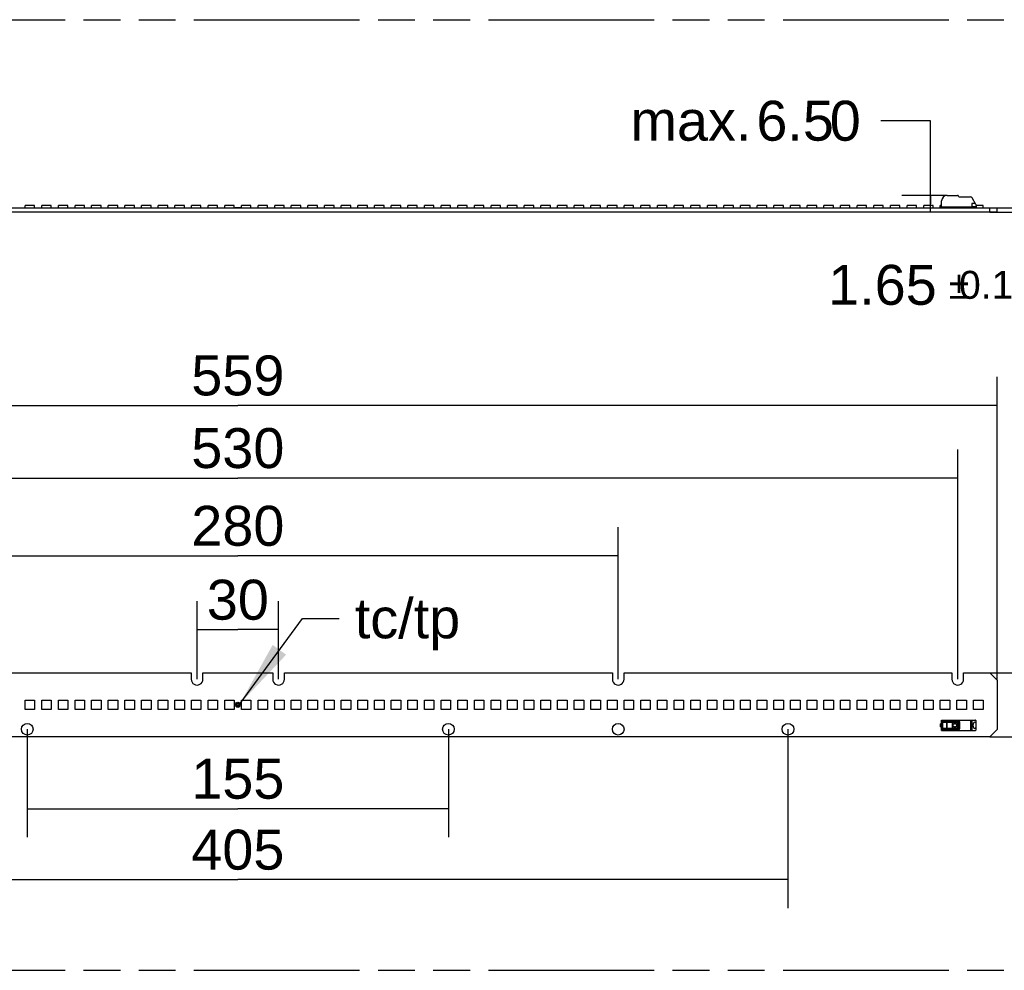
# Model space of a CAD drawing. Header units: millimetres. Extents: x 0 to 210, y 0 to 297.
# Tile 4 of 8: x 87 to 139, y 133 to 183. Entities that reach past the tile are written whole.
import ezdxf
from ezdxf.enums import TextEntityAlignment as Align

# ---------------------------------------------------------------- set-up
doc = ezdxf.new("R2010")
doc.units = ezdxf.units.MM
doc.header["$LTSCALE"] = 19.36
doc.linetypes.add('PHANTOM', pattern=[0.8, 0.45, -0.05, 0.1, -0.05, 0.1, -0.05])
doc.layers.get('0').update_dxf_attribs({"linetype": 'CONTINUOUS'})
for name, color, linetype in [('DEFAULT_3', 7, 'PHANTOM'), ('Z_DIM_2D', 7, 'CONTINUOUS'), ('Z_NOTICE', 7, 'CONTINUOUS')]:
    doc.layers.add(name, color=color, linetype=linetype)
doc.styles.get("Standard").update_dxf_attribs({"font": 'txt', "width": 0.7})
doc.styles.add('TEXTSTYLE_3', font='helveticaneueltw1g-ltcn.otf')
doc.styles.add('TEXTSTYLE_4', font='gdt', dxfattribs={"width": 0.7})
doc.dimstyles.new('DIMSTYLE_1', dxfattribs={"dimtxt": 2.1, "dimasz": 3.5, "dimexe": 1.5, "dimexo": 0, "dimgap": 0.525, "dimtad": 1, "dimdec": 3, "dimlfac": 7.000007, "dimdsep": 46, "dimtxsty": 'TEXTSTYLE_3', "dimblk": '_FILLED', "dimblk1": '_FILLED', "dimblk2": '_FILLED', "dimcen": 0.09, "dimclrt": 5, "dimadec": 0, "dimazin": 0, "dimtp": 0.2, "dimtm": 0.2, "dimtfac": 1, "dimtdec": 3, "dimtofl": 0, "dimtmove": 0, "dimatfit": 3, "dimldrblk": '_FILLED', "dimfxl": 0, "dimtolj": 1, "dimarcsym": 0})
doc.dimstyles.new('DIMSTYLE_2', dxfattribs={"dimtxt": 2.1, "dimasz": 3.5, "dimexe": 1.5, "dimexo": 0, "dimgap": 0.525, "dimtad": 1, "dimdec": 3, "dimlfac": 7.000007, "dimdsep": 46, "dimtxsty": 'TEXTSTYLE_3', "dimblk": '_FILLED', "dimblk1": '_FILLED', "dimblk2": '_FILLED', "dimcen": 0.09, "dimclrt": 5, "dimadec": 0, "dimazin": 0, "dimtp": 0.5, "dimtm": 0.5, "dimtfac": 1, "dimtdec": 3, "dimtofl": 0, "dimtmove": 0, "dimatfit": 3, "dimldrblk": '_FILLED', "dimfxl": 0, "dimtolj": 1, "dimarcsym": 0})
doc.dimstyles.new('DIMSTYLE_3', dxfattribs={"dimtxt": 2.1, "dimasz": 3.5, "dimexe": 1.5, "dimexo": 0, "dimgap": 0.525, "dimtad": 1, "dimdec": 3, "dimlfac": 7.000007, "dimdsep": 46, "dimtxsty": 'TEXTSTYLE_3', "dimblk": '_FILLED', "dimblk1": '_FILLED', "dimblk2": '_FILLED', "dimcen": 0.09, "dimclrt": 5, "dimadec": 0, "dimazin": 0, "dimtp": 0.8, "dimtm": 0.8, "dimtfac": 1, "dimtdec": 3, "dimtofl": 0, "dimtmove": 0, "dimatfit": 3, "dimldrblk": '_FILLED', "dimfxl": 0, "dimtolj": 1, "dimarcsym": 0})
doc.dimstyles.new('DIMSTYLE_5', dxfattribs={"dimtxt": 2.1, "dimasz": 3.5, "dimexe": 1.5, "dimexo": 0, "dimgap": 1.05, "dimtad": 1, "dimdec": 3, "dimlfac": 7.000007, "dimdsep": 46, "dimtxsty": 'TEXTSTYLE_3', "dimblk": '_FILLED', "dimblk1": '_FILLED', "dimblk2": '_FILLED', "dimcen": 0.09, "dimclrt": 5, "dimadec": 0, "dimazin": 0, "dimtp": 0.2, "dimtm": 0.2, "dimtfac": 1, "dimtdec": 3, "dimtofl": 0, "dimtmove": 0, "dimatfit": 3, "dimldrblk": '_FILLED', "dimfxl": 0, "dimtolj": 1, "dimarcsym": 0})
doc.dimstyles.new('DIMSTYLE_6', dxfattribs={"dimtxt": 2.1, "dimasz": 3.5, "dimexe": 1.5, "dimexo": 0, "dimgap": 1.05, "dimtad": 1, "dimdec": 3, "dimlfac": 7.000007, "dimdsep": 46, "dimtxsty": 'TEXTSTYLE_3', "dimblk": '_FILLED', "dimblk1": '_FILLED', "dimblk2": '_FILLED', "dimcen": 0.09, "dimclrt": 5, "dimadec": 0, "dimazin": 0, "dimtol": 1, "dimtp": 0.15, "dimtm": 0.15, "dimtfac": 1, "dimtdec": 3, "dimtofl": 0, "dimtmove": 0, "dimatfit": 3, "dimldrblk": '_FILLED', "dimfxl": 0, "dimtolj": 1, "dimarcsym": 0})
doc.dimstyles.get("Standard").update_dxf_attribs({"dimtxt": 3.5, "dimasz": 3.5, "dimexe": 1.5, "dimexo": 0, "dimtad": 1, "dimdec": 3, "dimdsep": 46, "dimtxsty": 'Standard', "dimblk": '_FILLED', "dimblk1": '_FILLED', "dimblk2": '_FILLED', "dimcen": 0.09, "dimclrt": 5, "dimadec": 0, "dimazin": 0, "dimtol": 1, "dimtp": 0.001, "dimtm": 0.001, "dimtfac": 1, "dimtdec": 3, "dimtofl": 0, "dimtmove": 0, "dimatfit": 3, "dimldrblk": '_FILLED', "dimfxl": 0, "dimtolj": 1, "dimarcsym": 0})

# ---------------------------------------------------------------- blocks, each defined once
blk = doc.blocks.new('*D2')
at = {"layer": 'Z_DIM_2D', "color": 2, "linetype": 'Continuous'}
for p, q in [((96.756, 147.988), (96.756, 152.098)), ((101.042, 147.988), (101.042, 152.098)), ((96.756, 150.598), (98.899, 150.598)), ((101.042, 150.598), (98.899, 150.598))]:
    blk.add_line(p, q, dxfattribs=at)
at = {"layer": 'Z_DIM_2D', "color": 5, "linetype": 'Continuous', "style": 'TEXTSTYLE_3'}
blk.add_text('30', height=2.1, dxfattribs=at).set_placement((98.899, 151.123), align=Align.CENTER)
blk = doc.blocks.new('_FILLED')
at = {"color": 0, "linetype": 'ByBlock'}
blk.add_solid([(0, 0), (-1, 0.125), (-1, -0.125)], dxfattribs=at)
blk = doc.blocks.new('_NONE')
blk = doc.blocks.new('*D3')
at = {"layer": 'Z_DIM_2D', "color": 2, "linetype": 'Continuous'}
for p, q in [((78.899, 147.988), (78.899, 155.985)), ((118.899, 147.988), (118.899, 155.985)), ((78.899, 154.485), (98.899, 154.485)), ((118.899, 154.485), (98.899, 154.485))]:
    blk.add_line(p, q, dxfattribs=at)
at = {"layer": 'Z_DIM_2D', "color": 5, "linetype": 'Continuous', "style": 'TEXTSTYLE_3'}
blk.add_text('280', height=2.1, dxfattribs=at).set_placement((98.899, 155.01), align=Align.CENTER)
blk = doc.blocks.new('*D4')
at = {"layer": 'Z_DIM_2D', "color": 2, "linetype": 'Continuous'}
for p, q in [((61.042, 147.988), (61.042, 160.072)), ((136.756, 147.988), (136.756, 160.072)), ((61.042, 158.572), (98.899, 158.572)), ((136.756, 158.572), (98.899, 158.572))]:
    blk.add_line(p, q, dxfattribs=at)
at = {"layer": 'Z_DIM_2D', "color": 5, "linetype": 'Continuous', "style": 'TEXTSTYLE_3'}
blk.add_text('530', height=2.1, dxfattribs=at).set_placement((98.899, 159.097), align=Align.CENTER)
blk = doc.blocks.new('*D5')
at = {"layer": 'Z_DIM_2D', "color": 2, "linetype": 'Continuous'}
for p, q in [((58.97, 147.948), (58.97, 163.893)), ((138.827, 147.948), (138.827, 163.893)), ((58.97, 162.393), (98.899, 162.393)), ((138.827, 162.393), (98.899, 162.393))]:
    blk.add_line(p, q, dxfattribs=at)
at = {"layer": 'Z_DIM_2D', "color": 5, "linetype": 'Continuous', "style": 'TEXTSTYLE_3'}
blk.add_text('559', height=2.1, dxfattribs=at).set_placement((98.899, 162.918), align=Align.CENTER)
blk = doc.blocks.new('*D9')
at = {"layer": 'Z_DIM_2D', "color": 2, "linetype": 'Continuous'}
for p, q in [((87.827, 145.36), (87.827, 139.68)), ((109.97, 145.36), (109.97, 139.68)), ((87.827, 141.18), (98.899, 141.18)), ((109.97, 141.18), (98.899, 141.18))]:
    blk.add_line(p, q, dxfattribs=at)
at = {"layer": 'Z_DIM_2D', "color": 5, "linetype": 'Continuous', "style": 'TEXTSTYLE_3'}
blk.add_text('155', height=2.1, dxfattribs=at).set_placement((98.899, 141.705), align=Align.CENTER)
blk = doc.blocks.new('*D10')
at = {"layer": 'Z_DIM_2D', "color": 2, "linetype": 'Continuous'}
for p, q in [((69.97, 145.36), (69.97, 135.951)), ((127.827, 145.36), (127.827, 135.951)), ((69.97, 137.451), (98.899, 137.451)), ((127.827, 137.451), (98.899, 137.451))]:
    blk.add_line(p, q, dxfattribs=at)
at = {"layer": 'Z_DIM_2D', "color": 5, "linetype": 'Continuous', "style": 'TEXTSTYLE_3'}
blk.add_text('405', height=2.1, dxfattribs=at).set_placement((98.899, 137.976), align=Align.CENTER)
blk = doc.blocks.new('*D11')
at = {"layer": 'Z_DIM_2D', "color": 2, "linetype": 'Continuous'}
for p, q in [((143.489, 146.646), (143.489, 154.703)), ((138.444, 148.331), (144.989, 148.331)), ((143.489, 148.331), (143.489, 146.646)), ((143.489, 144.96), (143.489, 146.646)), ((138.443, 144.96), (144.989, 144.96))]:
    blk.add_line(p, q, dxfattribs=at)
at = {"layer": 'Z_DIM_2D', "color": 5, "linetype": 'Continuous', "style": 'TEXTSTYLE_3'}
blk.add_text('23.6', height=2.1, rotation=90, dxfattribs=at).set_placement((142.964, 149.766))
blk = doc.blocks.new('*D12')
at = {"layer": 'Z_DIM_2D', "color": 2, "linetype": 'Continuous'}
for p, q in [((135.322, 177.366), (132.704, 177.366)), ((135.322, 172.995), (135.322, 177.366)), ((136.192, 173.434), (133.822, 173.434)), ((135.322, 173.434), (135.322, 172.995)), ((135.322, 172.555), (135.322, 172.995))]:
    blk.add_line(p, q, dxfattribs=at)
at = {"layer": 'Z_DIM_2D', "color": 5, "linetype": 'Continuous', "style": 'TEXTSTYLE_3'}
for s, p in [('6.5', (130.243, 176.316)), ('0', (131.654, 176.316)), ('max. ', (126.717, 176.316))]:
    blk.add_text(s, height=2.1, dxfattribs=at).set_placement(p, align=Align.RIGHT)
blk = doc.blocks.new('*D13')
at = {"layer": 'Z_DIM_2D', "color": 2, "linetype": 'Continuous'}
for p, q in [((138.443, 172.791), (144.809, 172.791)), ((138.443, 172.555), (144.809, 172.555)), ((143.309, 172.791), (143.309, 172.673)), ((143.309, 172.555), (143.309, 172.673)), ((143.309, 172.673), (143.309, 168.734)), ((143.309, 168.734), (141.868, 168.734))]:
    blk.add_line(p, q, dxfattribs=at)
at = {"layer": 'Z_DIM_2D', "color": 5, "linetype": 'Continuous'}
for s, height, style, p in [('1.65', 2.1, 'TEXTSTYLE_3', (135.648, 167.684)), ('`', 1.47, 'TEXTSTYLE_4', (137.363, 167.999)), ('0.15', 1.47, 'TEXTSTYLE_3', (140.818, 167.999))]:
    blk.add_text(s, height=height, dxfattribs=dict(at, style=style)).set_placement(p, align=Align.RIGHT)

msp = doc.modelspace()

# ---------------------------------------------------------------- linework, layer by layer
at = {"color": 7, "linetype": 'Continuous'}
for p, q in [((135.90581, 172.81283), (135.90581, 173.14854)), ((136.19152, 173.43425), (136.73349, 173.43425)), ((136.81184, 173.36997), (136.79535, 173.39854)), ((136.83659, 173.35568), (137.42009, 173.35568)), ((137.68283, 173.00774), (137.49152, 173.00774)), ((137.49152, 173.00774), (137.49152, 172.81283)), ((137.70574, 172.96807), (137.51288, 173.30211)), ((58.97017, 172.79111), (138.82723, 172.79111)), ((138.82723, 172.5554), (58.97017, 172.5554)), ((87.71193, 172.79111), (87.71193, 172.90568)), ((88.21193, 172.90568), (87.71193, 172.90568)), ((88.21193, 172.79111), (88.21193, 172.90568)), ((88.58693, 172.79111), (88.58693, 172.90568)), ((89.08693, 172.90568), (88.58693, 172.90568)), ((89.08693, 172.79111), (89.08693, 172.90568)), ((89.46192, 172.79111), (89.46192, 172.90568)), ((89.96192, 172.90568), (89.46192, 172.90568)), ((89.96192, 172.79111), (89.96192, 172.90568)), ((90.33692, 172.79111), (90.33692, 172.90568)), ((90.83692, 172.90568), (90.33692, 172.90568)), ((90.83692, 172.79111), (90.83692, 172.90568)), ((91.21192, 172.79111), (91.21192, 172.90568)), ((91.71192, 172.90568), (91.21192, 172.90568)), ((91.71192, 172.79111), (91.71192, 172.90568)), ((92.08692, 172.79111), (92.08692, 172.90568)), ((92.58692, 172.90568), (92.08692, 172.90568)), ((92.58692, 172.79111), (92.58692, 172.90568)), ((92.96192, 172.79111), (92.96192, 172.90568)), ((93.46192, 172.90568), (92.96192, 172.90568)), ((93.46192, 172.79111), (93.46192, 172.90568)), ((93.83692, 172.79111), (93.83692, 172.90568)), ((94.33692, 172.90568), (93.83692, 172.90568)), ((94.33692, 172.79111), (94.33692, 172.90568)), ((94.71192, 172.79111), (94.71192, 172.90568)), ((95.21192, 172.90568), (94.71192, 172.90568)), ((95.21192, 172.79111), (95.21192, 172.90568)), ((95.58692, 172.79111), (95.58692, 172.90568)), ((96.08692, 172.90568), (95.58692, 172.90568)), ((96.08692, 172.79111), (96.08692, 172.90568)), ((96.46192, 172.79111), (96.46192, 172.90568)), ((96.96192, 172.90568), (96.46192, 172.90568)), ((96.96192, 172.79111), (96.96192, 172.90568)), ((97.33692, 172.79111), (97.33692, 172.90568)), ((97.83692, 172.90568), (97.33692, 172.90568)), ((97.83692, 172.79111), (97.83692, 172.90568)), ((98.21192, 172.79111), (98.21192, 172.90568)), ((98.71192, 172.90568), (98.21192, 172.90568)), ((98.71192, 172.79111), (98.71192, 172.90568)), ((98.76299, 172.79111), (98.76299, 172.79826)), ((98.76299, 172.79826), (99.03442, 172.79826)), ((99.03442, 172.79111), (99.03442, 172.79826)), ((99.08692, 172.79111), (99.08692, 172.90568)), ((99.58691, 172.90568), (99.08692, 172.90568)), ((99.58691, 172.79111), (99.58691, 172.90568)), ((100.46191, 172.90568), (99.96191, 172.90568)), ((99.96191, 172.79111), (99.96191, 172.90568)), ((100.46191, 172.79111), (100.46191, 172.90568)), ((101.33691, 172.90568), (100.83691, 172.90568)), ((100.83691, 172.79111), (100.83691, 172.90568)), ((101.33691, 172.79111), (101.33691, 172.90568)), ((102.21191, 172.90568), (101.71191, 172.90568)), ((101.71191, 172.79111), (101.71191, 172.90568)), ((102.21191, 172.79111), (102.21191, 172.90568)), ((103.08691, 172.90568), (102.58691, 172.90568)), ((102.58691, 172.79111), (102.58691, 172.90568)), ((103.08691, 172.79111), (103.08691, 172.90568)), ((103.96191, 172.90568), (103.46191, 172.90568)), ((103.46191, 172.79111), (103.46191, 172.90568)), ((103.96191, 172.79111), (103.96191, 172.90568)), ((104.83691, 172.90568), (104.33691, 172.90568)), ((104.33691, 172.79111), (104.33691, 172.90568)), ((104.83691, 172.79111), (104.83691, 172.90568)), ((105.71191, 172.90568), (105.21191, 172.90568)), ((105.21191, 172.79111), (105.21191, 172.90568)), ((105.71191, 172.79111), (105.71191, 172.90568)), ((106.58691, 172.90568), (106.08691, 172.90568)), ((106.08691, 172.79111), (106.08691, 172.90568)), ((106.58691, 172.79111), (106.58691, 172.90568)), ((107.46191, 172.90568), (106.96191, 172.90568)), ((106.96191, 172.79111), (106.96191, 172.90568)), ((107.46191, 172.79111), (107.46191, 172.90568)), ((108.33691, 172.90568), (107.83691, 172.90568)), ((107.83691, 172.79111), (107.83691, 172.90568)), ((108.33691, 172.79111), (108.33691, 172.90568)), ((109.21191, 172.90568), (108.71191, 172.90568)), ((108.71191, 172.79111), (108.71191, 172.90568)), ((109.21191, 172.79111), (109.21191, 172.90568)), ((110.0869, 172.90568), (109.5869, 172.90568)), ((109.5869, 172.79111), (109.5869, 172.90568)), ((110.0869, 172.79111), (110.0869, 172.90568)), ((110.9619, 172.90568), (110.4619, 172.90568)), ((110.4619, 172.79111), (110.4619, 172.90568)), ((110.9619, 172.79111), (110.9619, 172.90568)), ((111.8369, 172.90568), (111.3369, 172.90568)), ((111.3369, 172.79111), (111.3369, 172.90568)), ((111.8369, 172.79111), (111.8369, 172.90568)), ((112.7119, 172.90568), (112.2119, 172.90568)), ((112.2119, 172.79111), (112.2119, 172.90568)), ((112.7119, 172.79111), (112.7119, 172.90568)), ((113.5869, 172.90568), (113.0869, 172.90568)), ((113.0869, 172.79111), (113.0869, 172.90568)), ((113.5869, 172.79111), (113.5869, 172.90568)), ((114.4619, 172.90568), (113.9619, 172.90568)), ((113.9619, 172.79111), (113.9619, 172.90568)), ((114.4619, 172.79111), (114.4619, 172.90568)), ((115.3369, 172.90568), (114.8369, 172.90568)), ((114.8369, 172.79111), (114.8369, 172.90568)), ((115.3369, 172.79111), (115.3369, 172.90568)), ((116.2119, 172.90568), (115.7119, 172.90568)), ((115.7119, 172.79111), (115.7119, 172.90568)), ((116.2119, 172.79111), (116.2119, 172.90568)), ((117.0869, 172.90568), (116.5869, 172.90568)), ((116.5869, 172.79111), (116.5869, 172.90568)), ((117.0869, 172.79111), (117.0869, 172.90568)), ((117.9619, 172.90568), (117.4619, 172.90568)), ((117.4619, 172.79111), (117.4619, 172.90568)), ((117.9619, 172.79111), (117.9619, 172.90568)), ((118.8369, 172.90568), (118.3369, 172.90568)), ((118.3369, 172.79111), (118.3369, 172.90568)), ((118.8369, 172.79111), (118.8369, 172.90568)), ((119.71189, 172.90568), (119.2119, 172.90568)), ((119.2119, 172.79111), (119.2119, 172.90568)), ((119.71189, 172.79111), (119.71189, 172.90568)), ((120.58689, 172.90568), (120.08689, 172.90568)), ((120.08689, 172.79111), (120.08689, 172.90568)), ((120.58689, 172.79111), (120.58689, 172.90568)), ((121.46189, 172.90568), (120.96189, 172.90568)), ((120.96189, 172.79111), (120.96189, 172.90568)), ((121.46189, 172.79111), (121.46189, 172.90568)), ((122.33689, 172.90568), (121.83689, 172.90568)), ((121.83689, 172.79111), (121.83689, 172.90568)), ((122.33689, 172.79111), (122.33689, 172.90568)), ((123.21189, 172.90568), (122.71189, 172.90568)), ((122.71189, 172.79111), (122.71189, 172.90568)), ((123.21189, 172.79111), (123.21189, 172.90568)), ((124.08689, 172.90568), (123.58689, 172.90568)), ((123.58689, 172.79111), (123.58689, 172.90568)), ((124.08689, 172.79111), (124.08689, 172.90568)), ((124.96189, 172.90568), (124.46189, 172.90568)), ((124.46189, 172.79111), (124.46189, 172.90568)), ((124.96189, 172.79111), (124.96189, 172.90568)), ((125.83689, 172.90568), (125.33689, 172.90568)), ((125.33689, 172.79111), (125.33689, 172.90568)), ((125.83689, 172.79111), (125.83689, 172.90568)), ((126.71189, 172.90568), (126.21189, 172.90568)), ((126.21189, 172.79111), (126.21189, 172.90568)), ((126.71189, 172.79111), (126.71189, 172.90568)), ((127.58689, 172.90568), (127.08689, 172.90568)), ((127.08689, 172.79111), (127.08689, 172.90568)), ((127.58689, 172.79111), (127.58689, 172.90568)), ((128.46189, 172.90568), (127.96189, 172.90568)), ((127.96189, 172.79111), (127.96189, 172.90568)), ((128.46189, 172.79111), (128.46189, 172.90568)), ((129.33688, 172.90568), (128.83689, 172.90568)), ((128.83689, 172.79111), (128.83689, 172.90568)), ((129.33688, 172.79111), (129.33688, 172.90568)), ((130.21188, 172.90568), (129.71188, 172.90568)), ((129.71188, 172.79111), (129.71188, 172.90568)), ((130.21188, 172.79111), (130.21188, 172.90568)), ((131.08688, 172.90568), (130.58688, 172.90568)), ((130.58688, 172.79111), (130.58688, 172.90568)), ((131.08688, 172.79111), (131.08688, 172.90568)), ((131.96188, 172.90568), (131.46188, 172.90568)), ((131.46188, 172.79111), (131.46188, 172.90568)), ((131.96188, 172.79111), (131.96188, 172.90568)), ((132.83688, 172.90568), (132.33688, 172.90568)), ((132.33688, 172.79111), (132.33688, 172.90568)), ((132.83688, 172.79111), (132.83688, 172.90568)), ((133.71188, 172.90568), (133.21188, 172.90568)), ((133.21188, 172.79111), (133.21188, 172.90568)), ((133.71188, 172.79111), (133.71188, 172.90568)), ((134.58688, 172.90568), (134.08688, 172.90568)), ((134.08688, 172.79111), (134.08688, 172.90568)), ((134.58688, 172.79111), (134.58688, 172.90568)), ((135.46188, 172.90568), (134.96188, 172.90568)), ((134.96188, 172.79111), (134.96188, 172.90568)), ((135.46188, 172.79111), (135.46188, 172.90568)), ((135.90581, 172.90568), (135.83688, 172.90568)), ((135.83688, 172.79111), (135.83688, 172.90568)), ((135.84866, 172.83426), (135.90581, 172.83426)), ((135.84866, 172.81283), (135.84866, 172.83426)), ((135.84866, 172.81283), (135.87038, 172.79111)), ((137.49152, 172.81283), (135.90581, 172.81283)), ((136.33688, 172.79111), (136.33688, 172.81283)), ((136.71188, 172.79111), (136.71188, 172.81283)), ((137.10271, 172.81283), (137.13144, 172.79943)), ((137.49152, 172.84854), (137.72009, 172.84854)), ((137.49152, 172.83426), (137.72009, 172.83426)), ((137.58688, 172.83426), (137.58688, 172.84854)), ((137.69838, 172.79111), (137.72009, 172.81283)), ((137.72009, 172.9145), (137.72009, 172.84854)), ((138.08688, 172.90568), (137.72009, 172.90568)), ((137.72009, 172.83426), (137.72009, 172.81283)), ((138.08688, 172.79111), (138.08688, 172.90568)), ((138.44327, 172.5554), (138.44327, 172.79111)), ((138.82723, 172.5554), (138.82723, 172.79111)), ((79.20586, 148.33124), (96.4487, 148.33124)), ((96.4487, 148.33124), (96.4487, 147.98839)), ((97.06299, 147.98839), (97.06299, 148.33124)), ((97.06299, 148.33124), (100.73441, 148.33124)), ((100.73441, 148.33124), (100.73441, 147.98839)), ((101.3487, 147.98839), (101.3487, 148.33124)), ((101.3487, 148.33124), (118.59154, 148.33124)), ((118.59154, 148.33124), (118.59154, 147.98839)), ((119.20582, 148.33124), (136.44866, 148.33124)), ((119.20582, 147.98839), (119.20582, 148.33124)), ((136.44866, 148.33124), (136.44866, 147.98839)), ((137.06295, 148.33124), (138.44418, 148.33124)), ((137.06295, 147.98839), (137.06295, 148.33124)), ((138.82723, 147.94819), (138.44418, 148.33124)), ((138.82723, 147.94819), (138.82723, 145.34378)), ((87.71193, 146.39553), (87.71193, 146.89553)), ((87.71193, 146.89553), (88.21193, 146.89553)), ((88.21193, 146.89553), (88.21193, 146.39553)), ((88.58693, 146.39553), (88.58693, 146.89553)), ((88.58693, 146.89553), (89.08693, 146.89553)), ((89.08693, 146.89553), (89.08693, 146.39553)), ((89.46192, 146.39553), (89.46192, 146.89553)), ((89.46192, 146.89553), (89.96192, 146.89553)), ((89.96192, 146.89553), (89.96192, 146.39553)), ((90.33692, 146.39553), (90.33692, 146.89553)), ((90.33692, 146.89553), (90.83692, 146.89553)), ((90.83692, 146.89553), (90.83692, 146.39553)), ((91.21192, 146.39553), (91.21192, 146.89553)), ((91.21192, 146.89553), (91.71192, 146.89553)), ((91.71192, 146.89553), (91.71192, 146.39553)), ((92.08692, 146.39553), (92.08692, 146.89553)), ((92.08692, 146.89553), (92.58692, 146.89553)), ((92.58692, 146.89553), (92.58692, 146.39553)), ((92.96192, 146.39553), (92.96192, 146.89553)), ((92.96192, 146.89553), (93.46192, 146.89553)), ((93.46192, 146.89553), (93.46192, 146.39553)), ((93.83692, 146.39553), (93.83692, 146.89553)), ((93.83692, 146.89553), (94.33692, 146.89553)), ((94.33692, 146.89553), (94.33692, 146.39553)), ((94.71192, 146.39553), (94.71192, 146.89553)), ((94.71192, 146.89553), (95.21192, 146.89553)), ((95.21192, 146.89553), (95.21192, 146.39553)), ((95.58692, 146.39553), (95.58692, 146.89553)), ((95.58692, 146.89553), (96.08692, 146.89553)), ((96.08692, 146.89553), (96.08692, 146.39553)), ((96.46192, 146.39553), (96.46192, 146.89553)), ((96.46192, 146.89553), (96.96192, 146.89553)), ((96.96192, 146.89553), (96.96192, 146.39553)), ((97.33692, 146.39553), (97.33692, 146.89553)), ((97.33692, 146.89553), (97.83692, 146.89553)), ((97.83692, 146.89553), (97.83692, 146.39553)), ((98.21192, 146.39553), (98.21192, 146.89553)), ((98.21192, 146.89553), (98.71192, 146.89553)), ((98.71192, 146.89553), (98.71192, 146.39553)), ((99.08692, 146.39553), (99.08692, 146.89553)), ((99.08692, 146.89553), (99.58691, 146.89553)), ((99.58691, 146.89553), (99.58691, 146.39553)), ((99.96191, 146.89553), (100.46191, 146.89553)), ((99.96191, 146.39553), (99.96191, 146.89553)), ((100.46191, 146.89553), (100.46191, 146.39553)), ((100.83691, 146.89553), (101.33691, 146.89553)), ((100.83691, 146.39553), (100.83691, 146.89553)), ((101.33691, 146.89553), (101.33691, 146.39553)), ((101.71191, 146.89553), (102.21191, 146.89553)), ((101.71191, 146.39553), (101.71191, 146.89553)), ((102.21191, 146.89553), (102.21191, 146.39553)), ((102.58691, 146.89553), (103.08691, 146.89553)), ((102.58691, 146.39553), (102.58691, 146.89553)), ((103.08691, 146.89553), (103.08691, 146.39553)), ((103.46191, 146.89553), (103.96191, 146.89553)), ((103.46191, 146.39553), (103.46191, 146.89553)), ((103.96191, 146.89553), (103.96191, 146.39553)), ((104.33691, 146.89553), (104.83691, 146.89553)), ((104.33691, 146.39553), (104.33691, 146.89553)), ((104.83691, 146.89553), (104.83691, 146.39553)), ((105.21191, 146.89553), (105.71191, 146.89553)), ((105.21191, 146.39553), (105.21191, 146.89553)), ((105.71191, 146.89553), (105.71191, 146.39553)), ((106.08691, 146.89553), (106.58691, 146.89553)), ((106.08691, 146.39553), (106.08691, 146.89553)), ((106.58691, 146.89553), (106.58691, 146.39553)), ((106.96191, 146.89553), (107.46191, 146.89553)), ((106.96191, 146.39553), (106.96191, 146.89553)), ((107.46191, 146.89553), (107.46191, 146.39553)), ((107.83691, 146.89553), (108.33691, 146.89553)), ((107.83691, 146.39553), (107.83691, 146.89553)), ((108.33691, 146.89553), (108.33691, 146.39553)), ((108.71191, 146.89553), (109.21191, 146.89553)), ((108.71191, 146.39553), (108.71191, 146.89553)), ((109.21191, 146.89553), (109.21191, 146.39553)), ((109.5869, 146.89553), (110.0869, 146.89553)), ((109.5869, 146.39553), (109.5869, 146.89553)), ((110.0869, 146.89553), (110.0869, 146.39553)), ((110.4619, 146.89553), (110.9619, 146.89553)), ((110.4619, 146.39553), (110.4619, 146.89553)), ((110.9619, 146.89553), (110.9619, 146.39553)), ((111.3369, 146.89553), (111.8369, 146.89553)), ((111.3369, 146.39553), (111.3369, 146.89553)), ((111.8369, 146.89553), (111.8369, 146.39553)), ((112.2119, 146.89553), (112.7119, 146.89553)), ((112.2119, 146.39553), (112.2119, 146.89553)), ((112.7119, 146.89553), (112.7119, 146.39553)), ((113.0869, 146.89553), (113.5869, 146.89553)), ((113.0869, 146.39553), (113.0869, 146.89553)), ((113.5869, 146.89553), (113.5869, 146.39553)), ((113.9619, 146.89553), (114.4619, 146.89553)), ((113.9619, 146.39553), (113.9619, 146.89553)), ((114.4619, 146.89553), (114.4619, 146.39553)), ((114.8369, 146.89553), (115.3369, 146.89553)), ((114.8369, 146.39553), (114.8369, 146.89553)), ((115.3369, 146.89553), (115.3369, 146.39553)), ((115.7119, 146.89553), (116.2119, 146.89553)), ((115.7119, 146.39553), (115.7119, 146.89553)), ((116.2119, 146.89553), (116.2119, 146.39553)), ((116.5869, 146.89553), (117.0869, 146.89553)), ((116.5869, 146.39553), (116.5869, 146.89553)), ((117.0869, 146.89553), (117.0869, 146.39553)), ((117.4619, 146.89553), (117.9619, 146.89553)), ((117.4619, 146.39553), (117.4619, 146.89553)), ((117.9619, 146.89553), (117.9619, 146.39553)), ((118.3369, 146.89553), (118.8369, 146.89553)), ((118.3369, 146.39553), (118.3369, 146.89553)), ((118.8369, 146.89553), (118.8369, 146.39553)), ((119.2119, 146.89553), (119.71189, 146.89553)), ((119.2119, 146.39553), (119.2119, 146.89553)), ((119.71189, 146.89553), (119.71189, 146.39553)), ((120.08689, 146.89553), (120.58689, 146.89553)), ((120.08689, 146.39553), (120.08689, 146.89553)), ((120.58689, 146.89553), (120.58689, 146.39553)), ((120.96189, 146.89553), (121.46189, 146.89553)), ((120.96189, 146.39553), (120.96189, 146.89553)), ((121.46189, 146.89553), (121.46189, 146.39553)), ((121.83689, 146.89553), (122.33689, 146.89553)), ((121.83689, 146.39553), (121.83689, 146.89553)), ((122.33689, 146.89553), (122.33689, 146.39553)), ((122.71189, 146.89553), (123.21189, 146.89553)), ((122.71189, 146.39553), (122.71189, 146.89553)), ((123.21189, 146.89553), (123.21189, 146.39553)), ((123.58689, 146.89553), (124.08689, 146.89553)), ((123.58689, 146.39553), (123.58689, 146.89553)), ((124.08689, 146.89553), (124.08689, 146.39553)), ((124.46189, 146.89553), (124.96189, 146.89553)), ((124.46189, 146.39553), (124.46189, 146.89553)), ((124.96189, 146.89553), (124.96189, 146.39553)), ((125.33689, 146.89553), (125.83689, 146.89553)), ((125.33689, 146.39553), (125.33689, 146.89553)), ((125.83689, 146.89553), (125.83689, 146.39553)), ((126.21189, 146.89553), (126.71189, 146.89553)), ((126.21189, 146.39553), (126.21189, 146.89553)), ((126.71189, 146.89553), (126.71189, 146.39553)), ((127.08689, 146.89553), (127.58689, 146.89553)), ((127.08689, 146.39553), (127.08689, 146.89553)), ((127.58689, 146.89553), (127.58689, 146.39553)), ((127.96189, 146.89553), (128.46189, 146.89553)), ((127.96189, 146.39553), (127.96189, 146.89553)), ((128.46189, 146.89553), (128.46189, 146.39553)), ((128.83689, 146.89553), (129.33688, 146.89553)), ((128.83689, 146.39553), (128.83689, 146.89553)), ((129.33688, 146.89553), (129.33688, 146.39553)), ((129.71188, 146.89553), (130.21188, 146.89553)), ((129.71188, 146.39553), (129.71188, 146.89553)), ((130.21188, 146.89553), (130.21188, 146.39553)), ((130.58688, 146.89553), (131.08688, 146.89553)), ((130.58688, 146.39553), (130.58688, 146.89553)), ((131.08688, 146.89553), (131.08688, 146.39553)), ((131.46188, 146.89553), (131.96188, 146.89553)), ((131.46188, 146.39553), (131.46188, 146.89553)), ((131.96188, 146.89553), (131.96188, 146.39553)), ((132.33688, 146.89553), (132.83688, 146.89553)), ((132.33688, 146.39553), (132.33688, 146.89553)), ((132.83688, 146.89553), (132.83688, 146.39553)), ((133.21188, 146.89553), (133.71188, 146.89553)), ((133.21188, 146.39553), (133.21188, 146.89553)), ((133.71188, 146.89553), (133.71188, 146.39553)), ((134.08688, 146.89553), (134.58688, 146.89553)), ((134.08688, 146.39553), (134.08688, 146.89553)), ((134.58688, 146.89553), (134.58688, 146.39553)), ((134.96188, 146.89553), (135.46188, 146.89553)), ((134.96188, 146.39553), (134.96188, 146.89553)), ((135.46188, 146.89553), (135.46188, 146.39553)), ((135.83688, 146.89553), (136.33688, 146.89553)), ((135.83688, 146.39553), (135.83688, 146.89553)), ((136.33688, 146.89553), (136.33688, 146.39553)), ((136.71188, 146.89553), (137.21188, 146.89553)), ((136.71188, 146.39553), (136.71188, 146.89553)), ((137.21188, 146.89553), (137.21188, 146.39553)), ((137.58688, 146.89553), (138.08688, 146.89553)), ((137.58688, 146.39553), (137.58688, 146.89553)), ((138.08688, 146.89553), (138.08688, 146.39553)), ((88.21193, 146.39553), (87.71193, 146.39553)), ((89.08693, 146.39553), (88.58693, 146.39553)), ((89.96192, 146.39553), (89.46192, 146.39553)), ((90.83692, 146.39553), (90.33692, 146.39553)), ((91.71192, 146.39553), (91.21192, 146.39553)), ((92.58692, 146.39553), (92.08692, 146.39553)), ((93.46192, 146.39553), (92.96192, 146.39553)), ((94.33692, 146.39553), (93.83692, 146.39553)), ((95.21192, 146.39553), (94.71192, 146.39553)), ((96.08692, 146.39553), (95.58692, 146.39553)), ((96.96192, 146.39553), (96.46192, 146.39553)), ((97.83692, 146.39553), (97.33692, 146.39553)), ((98.71192, 146.39553), (98.21192, 146.39553)), ((99.58691, 146.39553), (99.08692, 146.39553)), ((100.46191, 146.39553), (99.96191, 146.39553)), ((101.33691, 146.39553), (100.83691, 146.39553)), ((102.21191, 146.39553), (101.71191, 146.39553)), ((103.08691, 146.39553), (102.58691, 146.39553)), ((103.96191, 146.39553), (103.46191, 146.39553)), ((104.83691, 146.39553), (104.33691, 146.39553)), ((105.71191, 146.39553), (105.21191, 146.39553)), ((106.58691, 146.39553), (106.08691, 146.39553)), ((107.46191, 146.39553), (106.96191, 146.39553)), ((108.33691, 146.39553), (107.83691, 146.39553)), ((109.21191, 146.39553), (108.71191, 146.39553)), ((110.0869, 146.39553), (109.5869, 146.39553)), ((110.9619, 146.39553), (110.4619, 146.39553)), ((111.8369, 146.39553), (111.3369, 146.39553)), ((112.7119, 146.39553), (112.2119, 146.39553)), ((113.5869, 146.39553), (113.0869, 146.39553)), ((114.4619, 146.39553), (113.9619, 146.39553)), ((115.3369, 146.39553), (114.8369, 146.39553)), ((116.2119, 146.39553), (115.7119, 146.39553)), ((117.0869, 146.39553), (116.5869, 146.39553)), ((117.9619, 146.39553), (117.4619, 146.39553)), ((118.8369, 146.39553), (118.3369, 146.39553)), ((119.71189, 146.39553), (119.2119, 146.39553)), ((120.58689, 146.39553), (120.08689, 146.39553)), ((121.46189, 146.39553), (120.96189, 146.39553)), ((122.33689, 146.39553), (121.83689, 146.39553)), ((123.21189, 146.39553), (122.71189, 146.39553)), ((124.08689, 146.39553), (123.58689, 146.39553)), ((124.96189, 146.39553), (124.46189, 146.39553)), ((125.83689, 146.39553), (125.33689, 146.39553)), ((126.71189, 146.39553), (126.21189, 146.39553)), ((127.58689, 146.39553), (127.08689, 146.39553)), ((128.46189, 146.39553), (127.96189, 146.39553)), ((129.33688, 146.39553), (128.83689, 146.39553)), ((130.21188, 146.39553), (129.71188, 146.39553)), ((131.08688, 146.39553), (130.58688, 146.39553)), ((131.96188, 146.39553), (131.46188, 146.39553)), ((132.83688, 146.39553), (132.33688, 146.39553)), ((133.71188, 146.39553), (133.21188, 146.39553)), ((134.58688, 146.39553), (134.08688, 146.39553)), ((135.46188, 146.39553), (134.96188, 146.39553)), ((136.33688, 146.39553), (135.83688, 146.39553)), ((137.21188, 146.39553), (136.71188, 146.39553)), ((138.08688, 146.39553), (137.58688, 146.39553)), ((135.90581, 145.65267), (135.84866, 145.65267)), ((135.84866, 145.48124), (135.84866, 145.65267)), ((135.90581, 145.84553), (137.67371, 145.84553)), ((135.90581, 145.28839), (135.90581, 145.84553)), ((135.90581, 145.78124), (136.82009, 145.78124)), ((135.92009, 145.7241), (136.76411, 145.7241)), ((135.94866, 145.7241), (135.94866, 145.40982)), ((136.02009, 145.78124), (136.02009, 145.74553)), ((136.57723, 145.74553), (136.02009, 145.74553)), ((136.48222, 145.40982), (136.48222, 145.7241)), ((136.56046, 145.7241), (136.56046, 145.65942)), ((136.57723, 145.74553), (136.57723, 145.78124)), ((136.57752, 145.63411), (136.57752, 145.7241)), ((136.57752, 145.40982), (136.57752, 145.4998)), ((136.64885, 145.63391), (136.64885, 145.7241)), ((136.64885, 145.40982), (136.64885, 145.50001)), ((136.65997, 145.7241), (136.65997, 145.65753)), ((136.76411, 145.7241), (136.76411, 145.40982)), ((136.79152, 145.35267), (136.79152, 145.78124)), ((136.84866, 145.75267), (136.84866, 145.38125)), ((137.72009, 145.35751), (137.72009, 145.77127)), ((135.84866, 145.48124), (135.90581, 145.48124)), ((135.90581, 145.35267), (136.82009, 145.35267)), ((135.90581, 145.28839), (137.68283, 145.28839)), ((135.92009, 145.40982), (136.76411, 145.40982)), ((136.02009, 145.38839), (136.57723, 145.38839)), ((136.02009, 145.38839), (136.02009, 145.35267)), ((136.56046, 145.4745), (136.56046, 145.40982)), ((136.57723, 145.38839), (136.57723, 145.35267)), ((136.65997, 145.47639), (136.65997, 145.40982)), ((138.44327, 144.95982), (138.82723, 145.34378)), ((138.44327, 144.95982), (59.35413, 144.95982))]:
    msp.add_line(p, q, dxfattribs=at)
at = {"color": 9, "linetype": 'Continuous'}
for p, q in [((135.92009, 145.7241), (135.92009, 145.40982)), ((136.18313, 145.7241), (136.18313, 145.40982)), ((136.1881, 145.40982), (136.1881, 145.7241)), ((136.18932, 145.74553), (136.18932, 145.78124)), ((136.19152, 145.78124), (136.19152, 145.84553)), ((136.73258, 145.7241), (136.73258, 145.40982)), ((136.73349, 145.84553), (136.73349, 145.78124)), ((136.76261, 145.40982), (136.76261, 145.7241)), ((136.79535, 145.78124), (136.79535, 145.84553)), ((136.81184, 145.84553), (136.81184, 145.78124)), ((136.83659, 145.77609), (136.83659, 145.84553)), ((137.42009, 145.84553), (137.42009, 145.28839)), ((137.51288, 145.28839), (137.51288, 145.84553)), ((137.70574, 145.8162), (137.70574, 145.69124)), ((136.18932, 145.35267), (136.18932, 145.38839)), ((136.19152, 145.28839), (136.19152, 145.35267)), ((136.73349, 145.35267), (136.73349, 145.28839)), ((136.79535, 145.28839), (136.79535, 145.35267)), ((136.81184, 145.35267), (136.81184, 145.28839)), ((136.83659, 145.28839), (136.83659, 145.35783)), ((137.70574, 145.44268), (137.70574, 145.31138))]:
    msp.add_line(p, q, dxfattribs=at)
at = {"color": 7, "linetype": 'Continuous'}
for centre, radius in [((98.8987, 146.64553), 0.13571), ((98.8987, 146.64553), 0.09286), ((98.8987, 146.64553), 0.05), ((87.82728, 145.35982), 0.30714), ((109.97012, 145.35982), 0.30714), ((118.89868, 145.35982), 0.30714), ((127.82724, 145.35982), 0.30714)]:
    msp.add_circle(centre, radius, dxfattribs=at)
for centre, radius, start, end in [((136.19152, 173.14854), 0.28571, 90, 180), ((136.73349, 173.36283), 0.07143, 30, 90), ((136.83659, 173.38425), 0.02857, 210, 270), ((137.42009, 173.24854), 0.10714, 30, 90), ((137.61295, 172.9145), 0.10714, 0, 30), ((136.09152, 172.89854), 0.10714, 269.242342, 306.776479), ((137.16767, 172.87711), 0.08571, 245, 270), ((96.75585, 147.98839), 0.30714, 179.99913, 360), ((101.04156, 147.98839), 0.30714, 179.99913, 360), ((118.89868, 147.98839), 0.30714, 179.99913, 360), ((136.75581, 147.98839), 0.30714, 179.99913, 360), ((136.60615, 145.56696), 0.10313, 116.29394, 243.705947), ((136.61092, 145.56696), 0.103, 298.438026, 61.562258), ((136.82009, 145.75267), 0.02857, 0, 90), ((136.82009, 145.38125), 0.02857, 270, 360)]:
    msp.add_arc(centre, radius, start, end, dxfattribs=at)
for centre, major_axis, start_param, end_param in [((137.64691, 145.56696), (0, 0.16071), -0.6867361, 3.82832875), ((137.60533, 145.55442), (0, 0.31429), -0.58638913, -0.38641616), ((137.60354, 145.57108), (0, 0.31429), -2.68936085, -2.54334453)]:
    msp.add_ellipse(centre, major_axis=major_axis, ratio=0.57735027, start_param=start_param, end_param=end_param, dxfattribs=at)
for points, knots in [([(136.56046, 145.65942), (136.56218, 145.65826), (136.5699, 145.65135), (136.57458, 145.64175), (136.57752, 145.63411)], [0, 0, 0, 0, 0.20250236, 1, 1, 1, 1]), ([(136.57752, 145.4998), (136.57642, 145.49693), (136.57235, 145.48761), (136.56639, 145.47851), (136.56046, 145.4745)], [0, 0, 0, 0, 0.30106175, 1, 1, 1, 1]), ([(136.57752, 145.63411), (136.58835, 145.63985), (136.61322, 145.64588), (136.63807, 145.6397), (136.64885, 145.63391)], [0, 0, 0, 0, 0.49999907, 1, 1, 1, 1]), ([(136.64885, 145.50001), (136.63807, 145.49422), (136.61322, 145.48803), (136.58835, 145.49407), (136.57752, 145.4998)], [0, 0, 0, 0, 0.50000093, 1, 1, 1, 1]), ([(136.64885, 145.63391), (136.64959, 145.63645), (136.65227, 145.64472), (136.65594, 145.65297), (136.65997, 145.65753)], [0, 0, 0, 0, 0.30335626, 1, 1, 1, 1]), ([(136.65997, 145.47639), (136.65882, 145.47768), (136.65374, 145.48485), (136.6508, 145.49327), (136.64885, 145.50001)], [0, 0, 0, 0, 0.19725586, 1, 1, 1, 1]), ([(137.72009, 145.77127), (137.72009, 145.7755), (137.71934, 145.79132), (137.71339, 145.80739), (137.70574, 145.8162)], [0, 0, 0, 0, 0.2658772, 1, 1, 1, 1]), ([(137.72009, 145.60769), (137.72009, 145.62327), (137.7202, 145.65154), (137.71319, 145.68065), (137.70574, 145.69124)], [0, 0, 0, 0, 0.54607123, 1, 1, 1, 1]), ([(137.70574, 145.44268), (137.71319, 145.45327), (137.7202, 145.48238), (137.72009, 145.51064), (137.72009, 145.52623)], [0, 0, 0, 0, 0.45394006, 1, 1, 1, 1]), ([(137.70574, 145.31138), (137.71346, 145.32049), (137.71935, 145.33698), (137.72009, 145.35318), (137.72009, 145.35751)], [0, 0, 0, 0, 0.73360694, 1, 1, 1, 1])]:
    msp.add_open_spline(points, degree=3, knots=knots, dxfattribs=at)
at = {"layer": 'DEFAULT_3', "color": 91, "linetype": 'PHANTOM', "true_color": 0x80ff80}
for p, q in [((50.12864, 182.68), (150.12864, 182.68)), ((50.12864, 132.68), (150.12864, 132.68))]:
    msp.add_line(p, q, dxfattribs=at)

# ---------------------------------------------------------------- texts
at = {"layer": 'Z_NOTICE', "color": 5, "linetype": 'Continuous', "style": 'TEXTSTYLE_3'}
msp.add_text(' tc/tp', height=2.1, dxfattribs=at).set_placement((104.23362, 150.14251))

# ---------------------------------------------------------------- dimensions: what is measured, and where the dimension line sits
at = {"layer": 'Z_DIM_2D', "color": 2, "linetype": 'Continuous'}
dim = msp.add_linear_dim(base=(135.32203, 172.5554), p1=(133.82203, 173.43425), p2=(138.44327, 172.5554), angle=270, text='max. <>0', dimstyle='DIMSTYLE_5', override={"dimtad": 0, "dimtih": 1, "dimtoh": 1, "dimblk1": 'NONE', "dimblk2": 'NONE', "dimsah": 1}, dxfattribs=at)
dim.commit()
dim.dimension.update_dxf_attribs({"geometry": '*D12', "text_midpoint": (126.30195, 177.3657), "dimtype": 160})
for base, p1, p2, angle, dimstyle, override, picture, middle in [((143.30874, 172.5554), (138.44327, 172.79111), (138.44327, 172.5554), 270, 'DIMSTYLE_6', {"dimtad": 0, "dimtih": 1, "dimtoh": 1, "dimblk1": 'NONE', "dimblk2": 'NONE', "dimsah": 1}, '*D13', (135.76479, 168.73385)), ((58.97017, 162.39291), (138.82723, 147.94819), (58.97017, 147.94819), 180, 'DIMSTYLE_3', {"dimblk1": 'NONE', "dimblk2": 'NONE', "dimsah": 1}, '*D5', (98.90262, 162.39291)), ((78.89872, 154.48522), (118.89868, 147.98839), (78.89872, 147.98839), 180, 'DIMSTYLE_2', {"dimblk1": 'NONE', "dimblk2": 'NONE', "dimsah": 1}, '*D3', (98.90262, 154.48522)), ((143.48871, 144.95982), (138.44418, 148.33124), (138.44327, 144.95982), 270, 'DIMSTYLE_1', {"dimblk1": 'NONE', "dimblk2": 'NONE', "dimsah": 1}, '*D11', (143.48871, 152.24232))]:
    dim = msp.add_linear_dim(base=base, p1=p1, p2=p2, angle=angle, dimstyle=dimstyle, override=override, dxfattribs=at)
    dim.commit()
    dim.dimension.update_dxf_attribs({"geometry": picture, "text_midpoint": middle, "dimtype": 160})
for base, p1, p2, dimstyle, picture, middle in [((136.75581, 158.57186), (61.0416, 147.98839), (136.75581, 147.98839), 'DIMSTYLE_3', '*D4', (98.8987, 158.57186)), ((101.04156, 150.5976), (96.75585, 147.98839), (101.04156, 147.98839), 'DIMSTYLE_1', '*D2', (98.89479, 150.5976)), ((127.82724, 137.45099), (69.97016, 145.35982), (127.82724, 145.35982), 'DIMSTYLE_3', '*D10', (98.88303, 137.45099)), ((109.97012, 141.1799), (87.82728, 145.35982), (109.97012, 145.35982), 'DIMSTYLE_2', '*D9', (98.9418, 141.1799))]:
    dim = msp.add_linear_dim(base=base, p1=p1, p2=p2, dimstyle=dimstyle, override={"dimblk1": 'NONE', "dimblk2": 'NONE', "dimsah": 1}, dxfattribs=at)
    dim.commit()
    dim.dimension.update_dxf_attribs({"geometry": picture, "text_midpoint": middle, "dimtype": 160})

# ---------------------------------------------------------------- leaders
at = {"layer": 'Z_NOTICE', "color": 2, "linetype": 'Continuous'}
msp.add_leader([(99.0162, 146.71342), (102.29718, 151.19251), (104.23362, 151.19251)], dimstyle='Standard', override={"dimtad": 0}, dxfattribs=at)

doc.saveas('drawing.dxf')
